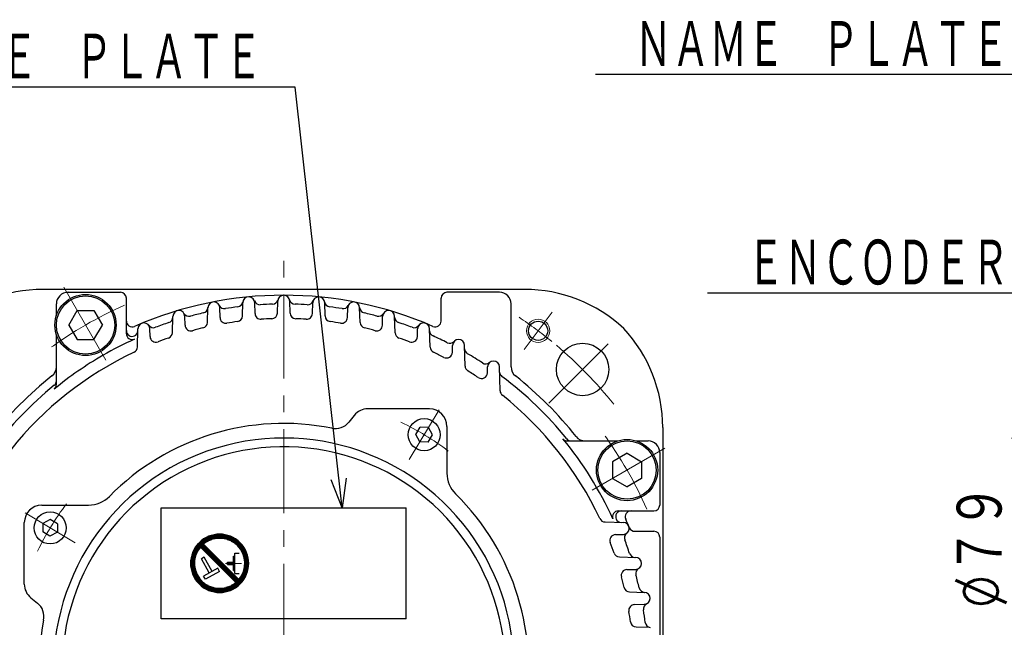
# Model space of a CAD drawing. Header units: millimetres. Extents: x 0 to 1071, y 0 to 742.
# Tile 70 of 130: x 105 to 274, y 495 to 599. Entities that reach past the tile are written whole.
import ezdxf

# ---------------------------------------------------------------- set-up
doc = ezdxf.new("R2010")
doc.units = ezdxf.units.MM
doc.header["$LTSCALE"] = 0.454724
doc.linetypes.add('CENTER', pattern=[50.8, 31.75, -6.35, 6.35, -6.35])
doc.layers.add('NoLayerName_001', color=7, linetype='Continuous')
doc.styles.get("Standard").update_dxf_attribs({"font": 'txt', "bigfont": 'extfont2'})
doc.dimstyles.get("Standard").update_dxf_attribs({"dimtxt": 2.5, "dimasz": 2.5, "dimexe": 1, "dimexo": 1, "dimtad": 1, "dimdec": 3, "dimzin": 0, "dimdsep": 46, "dimtxsty": 'Standard', "dimcen": 2.5, "dimadec": 3, "dimazin": 0, "dimtfac": 0.75, "dimtdec": 3, "dimtmove": 0, "dimatfit": 3, "dimfxl": 1, "dimarcsym": 0})

# ---------------------------------------------------------------- blocks, each defined once
blk = doc.blocks.new('_OPEN30')
at = {"color": 0, "linetype": 'ByBlock', "lineweight": -2}
for p, q in [((-1, 0.267949), (0, 0)), ((0, 0), (-1, -0.267949)), ((0, 0), (-1, 0))]:
    blk.add_line(p, q, dxfattribs=at)
blk = doc.blocks.new('*D127')
at = {"layer": 'Defpoints', "color": 0}
for p in [(303.45, 527), (277.33, 494.65), (277.33, 494.65)]:
    blk.add_point(p, dxfattribs=at)
at = {"layer": 'NoLayerName_001', "color": 0, "linetype": 'Continuous', "lineweight": 13}
for p, q in [((300.95, 527), (274.83, 527)), ((277.33, 523.25), (277.33, 494.65))]:
    blk.add_line(p, q, dxfattribs=at)
at = {"layer": 'NoLayerName_001', "color": 0, "lineweight": 13, "xscale": 3.75, "yscale": 3.75, "zscale": 3.75, "rotation": 90}
blk.add_blockref('_OPEN30', (277.33, 527), dxfattribs=at)
at = {"layer": 'NoLayerName_001', "color": 0, "lineweight": 13, "insert": (269.6, 508.38), "char_height": 8.75, "attachment_point": 5, "rotation": 90}
blk.add_mtext('\\W0.8000;%%c７９', dxfattribs=at)
blk = doc.blocks.new('_NONE')
blk = doc.blocks.new('*X111')
at = {"color": 7, "linetype": 'Continuous', "lineweight": 25}
for p, q in [((1.1, 6.76), (0.35, 6.76)), ((1.13, 6.83), (0.37, 6.83)), ((1.16, 6.9), (0.4, 6.9)), ((1.2, 6.97), (0.43, 6.97)), ((1.24, 7.03), (0.46, 7.03)), ((1.28, 7.1), (0.5, 7.1)), ((1.32, 7.17), (0.53, 7.17)), ((1.36, 7.24), (0.57, 7.24)), ((1.41, 7.31), (0.6, 7.31)), ((1.45, 7.38), (0.64, 7.38)), ((1.5, 7.45), (0.68, 7.45)), ((1.55, 7.52), (0.72, 7.52)), ((1.6, 7.59), (0.76, 7.59)), ((1.66, 7.66), (0.81, 7.66)), ((1.72, 7.72), (0.85, 7.72)), ((1.78, 7.79), (0.9, 7.79)), ((1.84, 7.86), (0.95, 7.86)), ((1.9, 7.93), (1, 7.93)), ((1.93, 8), (1.05, 8)), ((1.86, 8.07), (1.11, 8.07)), ((1.79, 8.14), (1.16, 8.14)), ((1.72, 8.21), (1.22, 8.21)), ((1.66, 8.28), (1.28, 8.28)), ((1.59, 8.34), (1.35, 8.34)), ((1.52, 8.41), (1.41, 8.41)), ((0.69, 5.1), (0, 5.1)), ((0.71, 5.31), (0.01, 5.31)), ((0.7, 5.24), (0.01, 5.24)), ((0.7, 5.17), (0.01, 5.17)), ((0.71, 5.38), (0.02, 5.38)), ((0.73, 5.52), (0.03, 5.52)), ((0.72, 5.45), (0.03, 5.45)), ((0.74, 5.59), (0.04, 5.59)), ((0.75, 5.66), (0.05, 5.66)), ((0.76, 5.72), (0.06, 5.72)), ((0.78, 5.79), (0.07, 5.79)), ((0.79, 5.86), (0.09, 5.86)), ((0.81, 5.93), (0.1, 5.93)), ((0.82, 6), (0.12, 6)), ((0.84, 6.07), (0.13, 6.07)), ((0.86, 6.14), (0.15, 6.14)), ((0.88, 6.21), (0.17, 6.21)), ((0.9, 6.28), (0.18, 6.28)), ((0.93, 6.34), (0.2, 6.34)), ((0.95, 6.41), (0.22, 6.41)), ((0.98, 6.48), (0.25, 6.48)), ((1.01, 6.55), (0.27, 6.55)), ((1.03, 6.62), (0.29, 6.62)), ((1.06, 6.69), (0.32, 6.69)), ((0.69, 5.03), (0, 5.03)), ((0.69, 4.97), (0, 4.97)), ((0.69, 4.9), (0, 4.9)), ((0.69, 4.83), (0, 4.83)), ((0.69, 4.76), (0, 4.76)), ((0.7, 4.69), (0.01, 4.69)), ((0.7, 4.62), (0.01, 4.62)), ((0.71, 4.55), (0.01, 4.55)), ((0.71, 4.48), (0.02, 4.48)), ((0.72, 4.41), (0.03, 4.41)), ((0.73, 4.34), (0.03, 4.34)), ((0.74, 4.28), (0.04, 4.28)), ((0.75, 4.21), (0.05, 4.21)), ((0.76, 4.14), (0.06, 4.14)), ((0.78, 4.07), (0.07, 4.07)), ((0.79, 4), (0.09, 4)), ((0.81, 3.93), (0.1, 3.93)), ((0.82, 3.86), (0.12, 3.86)), ((0.84, 3.79), (0.13, 3.79)), ((0.86, 3.72), (0.15, 3.72)), ((0.88, 3.66), (0.17, 3.66)), ((0.9, 3.59), (0.18, 3.59)), ((0.93, 3.52), (0.2, 3.52)), ((0.95, 3.45), (0.22, 3.45)), ((0.98, 3.38), (0.25, 3.38)), ((1.01, 3.31), (0.27, 3.31)), ((1.03, 3.24), (0.29, 3.24)), ((1.06, 3.17), (0.32, 3.17)), ((1.1, 3.1), (0.35, 3.1)), ((1.13, 3.03), (0.37, 3.03)), ((1.16, 2.97), (0.4, 2.97)), ((1.2, 2.9), (0.43, 2.9)), ((1.24, 2.83), (0.46, 2.83)), ((1.28, 2.76), (0.5, 2.76)), ((1.32, 2.69), (0.53, 2.69)), ((1.36, 2.62), (0.57, 2.62)), ((1.41, 2.55), (0.6, 2.55)), ((1.45, 2.48), (0.64, 2.48)), ((1.5, 2.41), (0.68, 2.41)), ((1.55, 2.34), (0.72, 2.34)), ((1.6, 2.28), (0.76, 2.28)), ((1.66, 2.21), (0.81, 2.21)), ((1.72, 2.14), (0.85, 2.14)), ((1.78, 2.07), (0.9, 2.07)), ((1.84, 2), (0.95, 2)), ((1.9, 1.93), (1, 1.93)), ((1.97, 1.86), (1.05, 1.86)), ((2.04, 1.79), (1.11, 1.79)), ((2.12, 1.72), (1.16, 1.72)), ((8.21, 1.72), (7.88, 1.72)), ((8.14, 1.79), (7.95, 1.79)), ((8.07, 1.86), (8.03, 1.86)), ((2.2, 1.66), (1.22, 1.66)), ((2.28, 1.59), (1.28, 1.59)), ((2.37, 1.52), (1.35, 1.52)), ((2.46, 1.45), (1.41, 1.45)), ((2.56, 1.38), (1.48, 1.38)), ((2.66, 1.31), (1.55, 1.31)), ((2.77, 1.24), (1.63, 1.24)), ((2.89, 1.17), (1.7, 1.17)), ((3.02, 1.1), (1.78, 1.1)), ((3.16, 1.03), (1.87, 1.03)), ((3.31, 0.97), (1.95, 0.97)), ((3.48, 0.9), (2.05, 0.9)), ((3.68, 0.83), (2.14, 0.83)), ((3.92, 0.76), (2.24, 0.76)), ((4.23, 0.69), (2.35, 0.69)), ((7.53, 0.62), (2.47, 0.62)), ((7.41, 0.55), (2.59, 0.55)), ((7.28, 0.48), (2.72, 0.48)), ((7.14, 0.41), (2.86, 0.41)), ((6.99, 0.34), (3.01, 0.34)), ((6.82, 0.28), (3.18, 0.28)), ((6.64, 0.21), (3.36, 0.21)), ((6.42, 0.14), (3.58, 0.14)), ((6.17, 0.07), (3.83, 0.07)), ((7.65, 0.69), (5.77, 0.69)), ((7.76, 0.76), (6.08, 0.76)), ((7.86, 0.83), (6.32, 0.83)), ((7.95, 0.9), (6.52, 0.9)), ((8.05, 0.97), (6.69, 0.97)), ((8.13, 1.03), (6.84, 1.03)), ((8.22, 1.1), (6.98, 1.1)), ((8.3, 1.17), (7.11, 1.17)), ((8.37, 1.24), (7.23, 1.24)), ((8.45, 1.31), (7.34, 1.31)), ((8.52, 1.38), (7.44, 1.38)), ((8.48, 1.45), (7.54, 1.45)), ((8.41, 1.52), (7.63, 1.52)), ((8.34, 1.59), (7.72, 1.59)), ((8.28, 1.66), (7.8, 1.66)), ((5.83, 0), (4.17, 0))]:
    blk.add_line(p, q, dxfattribs=at)
blk = doc.blocks.new('*X112')
at = {"color": 7, "linetype": 'Continuous', "lineweight": 25}
for p, q in [((0, 7.03), (1.08, 7.03)), ((0.04, 6.97), (0.98, 6.97)), ((0.07, 7.1), (1.18, 7.1)), ((0.11, 6.9), (0.89, 6.9)), ((0.14, 7.17), (1.29, 7.17)), ((0.17, 6.83), (0.8, 6.83)), ((0.22, 7.24), (1.41, 7.24)), ((0.24, 6.76), (0.72, 6.76)), ((0.3, 7.31), (1.54, 7.31)), ((0.39, 7.38), (1.68, 7.38)), ((0.47, 7.45), (1.83, 7.45)), ((0.57, 7.52), (2, 7.52)), ((0.66, 7.59), (2.2, 7.59)), ((0.76, 7.66), (2.44, 7.66)), ((0.87, 7.72), (2.75, 7.72)), ((0.99, 7.79), (6.05, 7.79)), ((1.11, 7.86), (5.93, 7.86)), ((1.24, 7.93), (5.8, 7.93)), ((1.38, 8), (5.66, 8)), ((1.53, 8.07), (5.51, 8.07)), ((1.69, 8.14), (5.34, 8.14)), ((1.88, 8.21), (5.16, 8.21)), ((2.1, 8.28), (4.94, 8.28)), ((2.35, 8.34), (4.69, 8.34)), ((2.69, 8.41), (4.35, 8.41)), ((4.29, 7.72), (6.17, 7.72)), ((4.6, 7.66), (6.27, 7.66)), ((4.84, 7.59), (6.38, 7.59)), ((5.04, 7.52), (6.47, 7.52)), ((5.21, 7.45), (6.56, 7.45)), ((5.36, 7.38), (6.65, 7.38)), ((5.5, 7.31), (6.74, 7.31)), ((5.63, 7.24), (6.82, 7.24)), ((5.75, 7.17), (6.89, 7.17)), ((5.86, 7.1), (6.97, 7.1)), ((5.96, 7.03), (7.04, 7.03)), ((6.06, 6.97), (7.11, 6.97)), ((6.15, 6.9), (7.17, 6.9)), ((6.24, 6.83), (7.24, 6.83)), ((6.32, 6.76), (7.3, 6.76)), ((0.31, 6.69), (0.64, 6.69)), ((0.38, 6.62), (0.56, 6.62)), ((0.45, 6.55), (0.49, 6.55)), ((6.4, 6.69), (7.36, 6.69)), ((6.47, 6.62), (7.41, 6.62)), ((6.55, 6.55), (7.47, 6.55)), ((6.61, 6.48), (7.52, 6.48)), ((6.68, 6.41), (7.57, 6.41)), ((6.74, 6.34), (7.62, 6.34)), ((6.8, 6.28), (7.67, 6.28)), ((6.86, 6.21), (7.71, 6.21)), ((6.91, 6.14), (7.76, 6.14)), ((6.97, 6.07), (7.8, 6.07)), ((7.02, 6), (7.84, 6)), ((7.07, 5.93), (7.88, 5.93)), ((7.11, 5.86), (7.92, 5.86)), ((7.16, 5.79), (7.95, 5.79)), ((7.2, 5.72), (7.99, 5.72)), ((7.24, 5.66), (8.02, 5.66)), ((7.28, 5.59), (8.06, 5.59)), ((7.32, 5.52), (8.09, 5.52)), ((7.36, 5.45), (8.12, 5.45)), ((7.39, 5.38), (8.15, 5.38)), ((7.42, 5.31), (8.17, 5.31)), ((7.45, 5.24), (8.2, 5.24)), ((7.48, 5.17), (8.23, 5.17)), ((7.51, 5.1), (8.25, 5.1)), ((7.54, 5.03), (8.27, 5.03)), ((7.57, 4.97), (8.29, 4.97)), ((7.59, 4.9), (8.32, 4.9)), ((7.61, 4.83), (8.34, 4.83)), ((7.64, 4.76), (8.35, 4.76)), ((7.66, 4.69), (8.37, 4.69)), ((7.68, 4.62), (8.39, 4.62)), ((7.69, 4.55), (8.4, 4.55)), ((7.71, 4.48), (8.42, 4.48)), ((7.73, 4.41), (8.43, 4.41)), ((7.74, 4.34), (8.44, 4.34)), ((7.76, 4.28), (8.46, 4.28)), ((7.77, 4.21), (8.47, 4.21)), ((7.78, 4.14), (8.48, 4.14)), ((7.79, 4.07), (8.48, 4.07)), ((7.8, 4), (8.49, 4)), ((7.81, 3.93), (8.5, 3.93)), ((7.81, 3.86), (8.5, 3.86)), ((7.82, 3.79), (8.51, 3.79)), ((7.82, 3.72), (8.51, 3.72)), ((7.83, 3.66), (8.52, 3.66)), ((7.83, 3.59), (8.52, 3.59)), ((7.83, 3.52), (8.52, 3.52)), ((7.83, 3.45), (8.52, 3.45)), ((7.83, 3.38), (8.52, 3.38)), ((7.45, 1.72), (8.2, 1.72)), ((7.48, 1.79), (8.23, 1.79)), ((7.51, 1.86), (8.25, 1.86)), ((7.54, 1.93), (8.27, 1.93)), ((7.57, 2), (8.29, 2)), ((7.59, 2.07), (8.32, 2.07)), ((7.61, 2.14), (8.34, 2.14)), ((7.64, 2.21), (8.35, 2.21)), ((7.66, 2.28), (8.37, 2.28)), ((7.68, 2.34), (8.39, 2.34)), ((7.69, 2.41), (8.4, 2.41)), ((7.71, 2.48), (8.42, 2.48)), ((7.73, 2.55), (8.43, 2.55)), ((7.74, 2.62), (8.44, 2.62)), ((7.76, 2.69), (8.46, 2.69)), ((7.77, 2.76), (8.47, 2.76)), ((7.78, 2.83), (8.48, 2.83)), ((7.79, 2.9), (8.48, 2.9)), ((7.8, 2.97), (8.49, 2.97)), ((7.81, 3.1), (8.5, 3.1)), ((7.81, 3.03), (8.5, 3.03)), ((7.82, 3.24), (8.51, 3.24)), ((7.82, 3.17), (8.51, 3.17)), ((7.83, 3.31), (8.52, 3.31)), ((6.59, 0.41), (7.47, 0.41)), ((6.61, 0.48), (7.52, 0.48)), ((6.66, 0.34), (7.41, 0.34)), ((6.68, 0.55), (7.57, 0.55)), ((6.73, 0.28), (7.36, 0.28)), ((6.74, 0.62), (7.62, 0.62)), ((6.8, 0.69), (7.67, 0.69)), ((6.8, 0.21), (7.3, 0.21)), ((6.86, 0.76), (7.71, 0.76)), ((6.86, 0.14), (7.24, 0.14)), ((6.91, 0.83), (7.76, 0.83)), ((6.93, 0.07), (7.17, 0.07)), ((6.97, 0.9), (7.8, 0.9)), ((7.02, 0.97), (7.84, 0.97)), ((7.07, 1.03), (7.88, 1.03)), ((7.11, 1.1), (7.92, 1.1)), ((7.16, 1.17), (7.95, 1.17)), ((7.2, 1.24), (7.99, 1.24)), ((7.24, 1.31), (8.02, 1.31)), ((7.28, 1.38), (8.06, 1.38)), ((7.32, 1.45), (8.09, 1.45)), ((7.36, 1.52), (8.12, 1.52)), ((7.39, 1.59), (8.15, 1.59)), ((7.42, 1.66), (8.17, 1.66)), ((7, 0), (7.11, 0))]:
    blk.add_line(p, q, dxfattribs=at)
blk = doc.blocks.new('*X113')
at = {"color": 7, "linetype": 'Continuous', "lineweight": 25}
for p, q in [((0.96, 6.07), (0, 6.07)), ((0.89, 6.14), (0.06, 6.14)), ((1.03, 6), (0.06, 6)), ((0.82, 6.21), (0.12, 6.21)), ((1.1, 5.93), (0.12, 5.93)), ((0.75, 6.28), (0.19, 6.28)), ((1.17, 5.86), (0.19, 5.86)), ((0.69, 6.34), (0.26, 6.34)), ((1.24, 5.79), (0.26, 5.79)), ((0.62, 6.41), (0.33, 6.41)), ((1.31, 5.72), (0.33, 5.72)), ((1.38, 5.66), (0.4, 5.66)), ((0.55, 6.48), (0.41, 6.48)), ((1.44, 5.59), (0.47, 5.59)), ((1.51, 5.52), (0.54, 5.52)), ((1.58, 5.45), (0.61, 5.45)), ((1.65, 5.38), (0.68, 5.38)), ((1.72, 5.31), (0.75, 5.31)), ((1.79, 5.24), (0.81, 5.24)), ((1.86, 5.17), (0.88, 5.17)), ((1.93, 5.1), (0.95, 5.1)), ((2, 5.03), (1.02, 5.03)), ((2.07, 4.97), (1.09, 4.97)), ((2.13, 4.9), (1.16, 4.9)), ((2.2, 4.83), (1.23, 4.83)), ((2.27, 4.76), (1.3, 4.76)), ((2.34, 4.69), (1.37, 4.69)), ((2.41, 4.62), (1.43, 4.62)), ((2.48, 4.55), (1.5, 4.55)), ((2.55, 4.48), (1.57, 4.48)), ((2.62, 4.41), (1.64, 4.41)), ((2.69, 4.34), (1.71, 4.34)), ((2.75, 4.28), (1.78, 4.28)), ((2.82, 4.21), (1.85, 4.21)), ((2.89, 4.14), (1.92, 4.14)), ((2.96, 4.07), (1.99, 4.07)), ((3.03, 4), (2.06, 4)), ((3.1, 3.93), (2.12, 3.93)), ((3.17, 3.86), (2.19, 3.86)), ((3.24, 3.79), (2.26, 3.79)), ((3.31, 3.72), (2.33, 3.72)), ((3.38, 3.66), (2.4, 3.66)), ((3.44, 3.59), (2.47, 3.59)), ((3.51, 3.52), (2.54, 3.52)), ((3.58, 3.45), (2.61, 3.45)), ((3.65, 3.38), (2.68, 3.38)), ((3.72, 3.31), (2.75, 3.31)), ((3.79, 3.24), (2.81, 3.24)), ((3.86, 3.17), (2.88, 3.17)), ((3.93, 3.1), (2.95, 3.1)), ((4, 3.03), (3.02, 3.03)), ((4.07, 2.97), (3.09, 2.97)), ((4.13, 2.9), (3.16, 2.9)), ((4.2, 2.83), (3.23, 2.83)), ((4.27, 2.76), (3.3, 2.76)), ((4.34, 2.69), (3.37, 2.69)), ((4.41, 2.62), (3.43, 2.62)), ((4.48, 2.55), (3.5, 2.55)), ((4.55, 2.48), (3.57, 2.48)), ((4.62, 2.41), (3.64, 2.41)), ((4.69, 2.34), (3.71, 2.34)), ((4.75, 2.28), (3.78, 2.28)), ((4.82, 2.21), (3.85, 2.21)), ((4.89, 2.14), (3.92, 2.14)), ((4.96, 2.07), (3.99, 2.07)), ((5.03, 2), (4.06, 2)), ((5.1, 1.93), (4.12, 1.93)), ((5.17, 1.86), (4.19, 1.86)), ((5.24, 1.79), (4.26, 1.79)), ((5.31, 1.72), (4.33, 1.72)), ((5.38, 1.66), (4.4, 1.66)), ((5.44, 1.59), (4.47, 1.59)), ((5.51, 1.52), (4.54, 1.52)), ((5.58, 1.45), (4.61, 1.45)), ((5.65, 1.38), (4.68, 1.38)), ((5.72, 1.31), (4.75, 1.31)), ((5.79, 1.24), (4.81, 1.24)), ((5.86, 1.17), (4.88, 1.17)), ((5.93, 1.1), (4.95, 1.1)), ((6, 1.03), (5.02, 1.03)), ((6.07, 0.97), (5.09, 0.97)), ((6.13, 0.9), (5.16, 0.9)), ((6.2, 0.83), (5.23, 0.83)), ((6.27, 0.76), (5.3, 0.76)), ((6.34, 0.69), (5.37, 0.69)), ((6.41, 0.62), (5.43, 0.62)), ((6.48, 0.55), (5.5, 0.55)), ((6.55, 0.48), (5.57, 0.48)), ((6.49, 0.41), (5.64, 0.41)), ((6.43, 0.34), (5.71, 0.34)), ((6.36, 0.28), (5.78, 0.28)), ((6.29, 0.21), (5.85, 0.21)), ((6.22, 0.14), (5.92, 0.14)), ((6.15, 0.07), (5.99, 0.07)), ((6.07, 0), (6.06, 0))]:
    blk.add_line(p, q, dxfattribs=at)
blk = doc.blocks.new('JZB_0009')
at = {"layer": 'NoLayerName_001', "color": 7, "linetype": 'Continuous', "lineweight": 25}
for p, q in [((7.79, 1.72), (1.72, 7.79)), ((8.28, 2.21), (2.21, 8.28)), ((2.36, 6.03), (1.88, 5.77)), ((3.22, 3.36), (1.88, 5.77)), ((3.7, 3.62), (2.36, 6.03)), ((6.35, 5.21), (7.39, 5.21)), ((6.35, 4.79), (6.35, 5.21)), ((7.39, 3.76), (7.39, 6.24)), ((7.39, 6.24), (7.59, 6.24)), ((7.59, 6.72), (8.38, 6.72)), ((7.59, 3.28), (7.59, 6.72)), ((4.67, 4.16), (2.26, 2.82)), ((4.97, 3.62), (2.56, 2.28)), ((4.97, 3.62), (4.67, 4.16)), ((6.35, 4.79), (7.39, 4.79)), ((7.39, 3.76), (7.59, 3.76)), ((2.56, 2.28), (2.26, 2.82)), ((7.59, 3.28), (8.38, 3.28))]:
    blk.add_line(p, q, dxfattribs=at)
at = {"layer": 'NoLayerName_001', "color": 4, "linetype": 'CENTER', "lineweight": 13}
blk.add_line((6.01, 5), (8.78, 5), dxfattribs=at)
at = {"layer": 'NoLayerName_001', "color": 7, "linetype": 'Continuous', "lineweight": 25}
for radius, start, end in [(5, 135, 315), (5, 315, 135), (4.31, 319.5886, 130.4114), (4.31, 139.5886, 319.5886)]:
    blk.add_arc((5, 5), radius, start, end, dxfattribs=at)
for name, p in [('*X111', (0, 0.07)), ('*X112', (1.48, 1.52)), ('*X113', (1.73, 1.72))]:
    blk.add_blockref(name, p)

msp = doc.modelspace()

# ---------------------------------------------------------------- linework, layer by layer
at = {"layer": 'NoLayerName_001', "color": 4, "linetype": 'CENTER', "lineweight": 13}
for p, q in [((150, 490.999939), (150, 557.482824)), ((112.249997, 552.884916), (119.749997, 539.894535)), ((191.224329, 542.206457), (196.038849, 548.595541)), ((195.464895, 532.964819), (206.778603, 544.278528)), ((171.50284, 523.286735), (176.65322, 531.858408)), ((215.384916, 525.250003), (202.394535, 517.750003)), ((114.213265, 509.00284), (105.641592, 514.15322))]:
    msp.add_line(p, q, dxfattribs=at)
at = {"layer": 'NoLayerName_001', "color": 7, "linetype": 'Continuous', "lineweight": 25}
for p, q in [((191.307, 552.499924), (108.694, 552.499924)), ((112.760904, 551.999924), (122, 551.999924)), ((123, 544.884591), (123, 550.999924)), ((177, 547.073408), (177, 550.999924)), ((187, 551.999924), (178, 551.999924)), ((111, 547.990441), (111, 549.999924)), ((136.912516, 546.824842), (136.978563, 549.34707)), ((139.075588, 547.660949), (139.031435, 549.34707)), ((142.916726, 547.935853), (142.976384, 550.21411)), ((145.077428, 548.347475), (145.028548, 550.21411)), ((148.920033, 548.438288), (148.974033, 550.500472)), ((151.079967, 548.438288), (151.025967, 550.500472)), ((154.922572, 548.347475), (154.971452, 550.21411)), ((157.083274, 547.935853), (157.023616, 550.21411)), ((160.924412, 547.660949), (160.968565, 549.34707)), ((163.087484, 546.824842), (163.021437, 549.34707)), ((189, 539.220327), (189, 549.999924)), ((113.113246, 546.389726), (114.556621, 548.889726)), ((114.556621, 548.889726), (117.443373, 548.889726)), ((117.443373, 548.889726), (118.886748, 546.389726)), ((130.907174, 545.069686), (130.980616, 547.874339)), ((133.074439, 546.358088), (133.034735, 547.874339)), ((166.925561, 546.358088), (166.965265, 547.874339)), ((169.092826, 545.069686), (169.019384, 547.874339)), ((113.113246, 546.389726), (114.556622, 543.889726)), ((117.443373, 543.889726), (118.886748, 546.389726)), ((124.900316, 542.60835), (124.982583, 545.749996)), ((127.07404, 544.396829), (127.038606, 545.749996)), ((172.92596, 544.396829), (172.961394, 545.749996)), ((175.099684, 542.60835), (175.017417, 545.749996)), ((111, 536.172299), (111, 544.78886)), ((114.556622, 543.889726), (117.443373, 543.889726)), ((178.925464, 541.706112), (178.956704, 542.89913)), ((181.108712, 539.339465), (181.015499, 542.89913)), ((184.923768, 538.170441), (184.950772, 539.201702)), ((187.12112, 535.095238), (187.013588, 539.201702)), ((162.09947, 530.886916), (161.168894, 529.736773)), ((174.999993, 531.999924), (164.431693, 531.999924)), ((172.634874, 527.597762), (173.378268, 528.834976)), ((174.821423, 528.809786), (173.378268, 528.834976)), ((175.521186, 527.547381), (174.821423, 528.809786)), ((177.999993, 528.999924), (177.999993, 520.966332)), ((215, 528.805924), (215, 446.192924)), ((173.334637, 526.335357), (172.634874, 527.597762)), ((174.777792, 526.310166), (175.521186, 527.547381)), ((174.777792, 526.310166), (173.334637, 526.335357)), ((198.672374, 526.499924), (207.288935, 526.499924)), ((210.490516, 526.499924), (212.5, 526.499924)), ((208.889726, 524.386754), (206.389726, 522.943378)), ((208.889726, 524.386754), (211.389726, 522.943379)), ((214.5, 524.499924), (214.5, 515.499924)), ((206.389726, 522.943378), (206.389726, 520.056627)), ((211.389726, 522.943379), (211.389726, 520.056627)), ((206.389726, 520.056627), (208.889726, 518.613252)), ((211.389726, 520.056627), (208.889726, 518.613252)), ((108.5, 515.499917), (116.533592, 515.499917)), ((129, 495.999924), (129, 514.999924)), ((129, 514.999924), (171, 514.999924)), ((171, 495.999924), (171, 514.999924)), ((207.384667, 514.499924), (213.5, 514.499924)), ((105.5, 501.931617), (105.5, 512.499917)), ((108.690214, 512.321423), (108.665024, 510.878268)), ((109.952619, 513.021186), (108.690214, 512.321423)), ((111.189834, 512.277792), (109.952619, 513.021186)), ((111.189834, 512.277792), (111.164643, 510.834637)), ((205.108426, 512.599608), (208.250071, 512.517341)), ((109.902238, 510.134874), (108.665024, 510.878268)), ((111.164643, 510.834637), (109.902238, 510.134874)), ((206.896905, 510.425885), (208.250071, 510.461319)), ((210.205897, 510.999924), (213.5, 510.999924)), ((214.5, 509.999924), (214.5, 464.999924)), ((207.569761, 506.59275), (210.374415, 506.519308)), ((208.858164, 504.425485), (210.374415, 504.465189)), ((209.324918, 500.587408), (211.847145, 500.521361)), ((106.613009, 499.599394), (107.763151, 498.668819)), ((210.161025, 498.424337), (211.847145, 498.468489)), ((171, 495.999924), (129, 495.999924)), ((210.435929, 494.583198), (212.714185, 494.52354))]:
    msp.add_line(p, q, dxfattribs=at)
for centre, radius in [((115.999997, 546.389726), 5.25), ((115.999997, 546.389726), 5), ((193.631589, 545.400999), 1.65), ((201.265, 538.764924), 4.5), ((174.07803, 527.572571), 2.75), ((208.889726, 521.500003), 5.25), ((208.889726, 521.500003), 5), ((109.927429, 511.57803), 2.75)]:
    msp.add_circle(centre, radius, dxfattribs=at)
at = {"layer": 'NoLayerName_001', "color": 4, "linetype": 'Continuous', "lineweight": 13}
msp.add_circle((193.631589, 545.400999), 2, dxfattribs=at)
at = {"layer": 'NoLayerName_001', "color": 7, "linetype": 'Continuous', "lineweight": 25}
for centre, radius, start, end in [((108.694, 527.499924), 25, 90, 132.882), ((191.307, 527.499924), 25, 47.118, 90), ((113, 549.999924), 2, 90, 180), ((122, 550.999924), 1, 0, 90), ((150, 487.499924), 64, 66.42182152, 113.57817848), ((144.002466, 550.187241), 1.026434, 0, 178.5), ((148.035303, 550.969523), 1, 271.77302047, 345.83364123), ((150, 550.473606), 1.026319, 1.5, 178.5), ((151.964697, 550.969523), 1, 194.16635877, 268.22697953), ((155.997534, 550.187241), 1.026434, 1.5, 178.5), ((178, 550.999924), 1, 90, 180), ((187, 549.999924), 2, 0, 90), ((135.981363, 549.433177), 1, 282.75402398, 356.80431618), ((138.004999, 549.320191), 1.026788, 0, 178.5), ((139.839538, 550.18178), 1, 205.15702607, 279.20731827), ((150, 487.499924), 62.5, 97.23817268, 99.20731827), ((141.999369, 550.493892), 1, 277.23817268, 351.29626252), ((145.911081, 550.86814), 1, 199.63387902, 273.69196886), ((150, 487.499924), 62.5, 91.77302047, 93.69196886), ((150, 487.499924), 62.5, 86.30803114, 88.22697953), ((154.088919, 550.86814), 1, 266.30803114, 340.36612098), ((158.000631, 550.493892), 1, 188.70373748, 262.76182732), ((150, 487.499924), 62.5, 80.79268173, 82.76182732), ((160.160462, 550.18178), 1, 260.79268173, 334.84297393), ((161.995001, 549.320191), 1.026788, 1.5, 178.5), ((164.018637, 549.433177), 1, 183.19568382, 257.24597602), ((129.977294, 547.760535), 1, 288.38002506, 358.5), ((132.007676, 547.847444), 1.027411, 1.5, 178.5), ((133.749298, 548.885303), 1, 210.79133817, 284.82790311), ((150, 487.499924), 62.5, 102.75402398, 104.82790311), ((140.075245, 547.687126), 1, 181.5, 279.36370114), ((141.917069, 547.96203), 1, 277.61449051, 358.5), ((146.077085, 548.373652), 1, 181.5, 273.68724101), ((150, 487.499924), 60, 91.95371806, 93.68724101), ((147.920375, 548.464465), 1, 271.95371806, 358.5), ((152.079625, 548.464465), 1, 181.5, 268.04628194), ((150, 487.499924), 60, 86.31275899, 88.04628194), ((153.922915, 548.373652), 1, 266.31275899, 358.5), ((158.082931, 547.96203), 1, 181.5, 262.38550949), ((159.924755, 547.687126), 1, 260.63629886, 358.5), ((150, 487.499924), 62.5, 75.17209689, 77.24597602), ((166.250702, 548.885303), 1, 255.17209689, 329.20866183), ((167.992324, 547.847444), 1.027411, 1.5, 178.5), ((170.022706, 547.760535), 1, 181.5, 251.61997494), ((124, 547.073408), 1, 180, 293.57817848), ((126.010594, 545.723076), 1.028364, 1.5, 178.5), ((127.638941, 546.932517), 1, 216.6028071, 290.61842593), ((150, 487.499924), 62.5, 108.38002506, 110.61842593), ((134.074097, 546.384265), 1, 181.5, 285.13417778), ((150, 487.499924), 60, 103.35222756, 105.13417778), ((135.912859, 546.851019), 1, 283.35222756, 358.5), ((150, 487.499924), 60, 97.61449051, 99.36370114), ((150, 487.499924), 60, 80.63629886, 82.38550949), ((164.087141, 546.851019), 1, 181.5, 256.64777244), ((150, 487.499924), 60, 74.86582222, 76.64777244), ((165.925903, 546.384265), 1, 254.86582222, 358.5), ((150, 487.499924), 62.5, 69.38157407, 71.61997494), ((172.361059, 546.932517), 1, 249.38157407, 323.3971929), ((173.989406, 545.723076), 1.028364, 1.5, 178.5), ((176, 547.073408), 1, 246.42182152, 0), ((190, 528.805924), 25, 0, 42.882), ((150, 487.499924), 62, 114.41530803, 120.00000312), ((124, 545.433076), 1, 180, 294.17021517), ((124, 544.884591), 1, 180, 293.10799769), ((123.959093, 544.86604), 1, 294.41530803, 295.6817683), ((123.973631, 545.421234), 1, 294.19629628, 358.5), ((128.073697, 544.423006), 1, 181.5, 291.0662745), ((150, 487.499924), 60, 109.23145017, 111.0662745), ((129.907517, 545.095863), 1, 289.23145017, 358.5), ((170.092483, 545.095863), 1, 181.5, 250.76854983), ((150, 487.499924), 60, 68.9337255, 70.76854983), ((171.926303, 544.423006), 1, 248.9337255, 358.5), ((176.026369, 545.421234), 1, 181.5, 245.80370372), ((150, 487.499924), 62.5, 63.33828331, 65.80370372), ((179.986101, 542.872175), 1.02975, 1.5, 178.5), ((123.900659, 542.634527), 1, 295.33170322, 358.5), ((176.099341, 542.634527), 1, 181.5, 244.66829678), ((178.493845, 544.248059), 1, 243.33828331, 317.32344056), ((182.030758, 542.329483), 1, 181.5, 239.70704975), ((150, 487.499924), 60, 115.33170322, 141.32289369), ((150, 487.499924), 62, 120.00000312, 129.41409836), ((150, 487.499924), 60, 62.7547567, 64.66829678), ((177.925807, 541.732289), 1, 242.7547567, 358.5), ((150, 487.499924), 62.5, 56.92660406, 59.70704975), ((109, 539.220327), 2, 308.40470411, 0), ((182.108369, 539.365642), 1, 181.5, 238.23970523), ((184.652771, 540.711159), 1, 236.92660406, 310.8676295), ((185.98218, 539.174694), 1.031762, 1.5, 178.5), ((191, 539.220327), 2, 180, 231.59529589), ((150, 487.499924), 64, 128.40470411, 141.59529589), ((150, 487.499924), 60, 56.21121453, 58.23970523), ((183.92411, 538.196618), 1, 236.21121453, 358.5), ((188.036295, 538.347641), 1, 181.5, 233.20191926), ((150, 487.499924), 62.5, 39.04431347, 53.20191926), ((150, 487.499924), 64, 38.40470411, 51.59529589), ((150, 487.499924), 62.5, 129.04431347, 143.20191926), ((110, 536.817771), 1, 309.04431347, 0), ((110, 536.172299), 1, 309.41409836, 0), ((188.120777, 535.121415), 1, 181.5, 231.32289369), ((150, 487.499924), 60, 25.33170322, 51.32289369), ((164.431693, 528.999924), 3, 90, 141.02383231), ((174.999993, 528.999924), 3, 0, 90), ((150, 487.499924), 42, 78.67520608, 135.40205528), ((158.836671, 531.623764), 3, 258.67520608, 321.02383231), ((150, 487.499924), 39.5, 318.33013428, 270.72460755), ((201.720402, 528.499924), 2, 218.40470411, 270), ((150, 487.499924), 38, 319.68509083, 271.43254374), ((150, 487.499924), 62, 24.41530803, 39.41409836), ((198.672374, 527.499924), 1, 219.41409836, 270), ((199.317847, 527.499924), 1, 219.04431347, 270), ((212.5, 524.499924), 2, 0, 90), ((182.999993, 520.966332), 5, 180, 225.40205528), ((116.533592, 520.499917), 5, 270, 315.40205528), ((150, 487.499924), 42, 348.67520608, 45.40205528), ((108.5, 512.499917), 3, 90, 180), ((213.5, 515.499924), 1, 270, 360), ((207.384667, 513.499924), 1, 90, 203.10799769), ((207.933151, 513.499924), 1, 90, 204.17021517), ((209.573484, 513.499924), 1, 90, 203.57817848), ((205.134603, 513.599265), 1, 205.33170322, 268.5), ((207.92131, 513.526293), 1, 204.19629628, 268.5), ((208.223152, 511.48933), 1.028364, 271.5, 88.5), ((150, 487.499924), 64, 22.1432207, 23.57817848), ((206.923082, 509.426227), 1, 91.5, 201.0662745), ((209.432592, 509.860983), 1, 126.6028071, 200.61842593), ((210.205897, 511.999924), 1, 202.1432207, 270), ((213.5, 509.999924), 1, 0, 90), ((150, 487.499924), 60, 19.23145017, 21.0662745), ((150, 487.499924), 62.5, 18.38002506, 20.61842593), ((207.595938, 507.592408), 1, 199.23145017, 268.5), ((210.260611, 507.522631), 1, 198.38002506, 268.5), ((210.34752, 505.492249), 1.027411, 271.5, 88.5), ((208.884341, 503.425828), 1, 91.5, 195.13417778), ((211.385378, 503.750627), 1, 120.79133817, 194.82790311), ((150, 487.499924), 62.5, 12.75402398, 14.82790311), ((108.5, 501.931617), 3, 180, 231.02383231), ((150, 487.499924), 60, 13.35222756, 15.13417778), ((209.351095, 501.587065), 1, 193.35222756, 268.5), ((211.933253, 501.518561), 1, 192.75402398, 266.80431618), ((211.820267, 499.494925), 1.026788, 270, 88.5), ((105.87616, 496.336596), 3, 348.67520608, 51.02383231), ((210.187202, 497.424679), 1, 91.5, 189.36370114), ((212.681856, 497.660386), 1, 115.15702607, 189.20731827), ((150, 487.499924), 60, 7.61449051, 9.36370114), ((150, 487.499924), 62.5, 7.23817268, 9.20731827), ((150, 487.499924), 42, 168.67520608, 225.40205528), ((210.462106, 495.582856), 1, 187.61449051, 268.5), ((212.993967, 495.500556), 1, 187.23817268, 261.29626252)]:
    msp.add_arc(centre, radius, start, end, dxfattribs=at)
at = {"layer": 'NoLayerName_001', "color": 4, "linetype": 'CENTER', "lineweight": 13}
for centre, radius, start, end in [((150, 487.5), 68, 113.67740793, 126.32259778), ((150, 487.499924), 72.5, 50.62897098, 56.16154753), ((150, 487.499924), 72.5, 38.66765521, 49.83845247), ((150, 487.5), 46.75, 52.86918475, 64.54148829), ((150, 487.5), 68, 23.67740793, 36.32259778), ((150, 487.5), 46.75, 142.86918475, 154.54148829)]:
    msp.add_arc(centre, radius, start, end, dxfattribs=at)

# ---------------------------------------------------------------- block references
at = {"layer": 'NoLayerName_001'}
msp.add_blockref('JZB_0009', (134, 500.499939), dxfattribs=at)

# ---------------------------------------------------------------- texts
at = {"layer": 'NoLayerName_001', "color": 3, "linetype": 'Continuous', "lineweight": 13, "char_height": 8.75, "attachment_point": 9, "line_spacing_factor": 0.6}
for s, insert in [('\\A1;\\W0.6667;ＮＡＭＥ\u3000ＰＬＡＴＥ', (274.375, 590)), ('\\A1;\\W0.6667;ＮＡＭＥ\u3000ＰＬＡＴＥ', (146.320787, 587.84418)), ('\\A1;\\W0.6667;ＥＮＣＯＤＥＲ', (274.375, 552.5))]:
    msp.add_mtext(s, dxfattribs=dict(at, insert=insert))

# ---------------------------------------------------------------- dimensions: what is measured, and where the dimension line sits
at = {"layer": 'NoLayerName_001', "color": 3, "linetype": 'Continuous', "lineweight": 13}
dim = msp.add_linear_dim(base=(277.332219, 494.651135), p1=(303.45047, 527), p2=(277.332219, 494.651135), angle=270, text='\\W0.8000;%%c７９', dimstyle='Standard', override={"dimtxt": 8.75, "dimasz": 3.75, "dimexe": 2.5, "dimexo": 2.5, "dimgap": 2.5, "dimzin": 8, "dimpost": '%%c<>', "dimblk1": 'OPEN30', "dimblk2": 'NONE', "dimsah": 1, "dimse2": 1, "dimclrd": 0, "dimclre": 0, "dimclrt": 0, "dimtp": 0, "dimtm": 0, "dimatfit": 2, "dimlwd": 13, "dimlwe": 13}, dxfattribs=at)
dim.commit()
dim.dimension.update_dxf_attribs({"geometry": '*D127', "text_midpoint": (277.332219, 508.375001), "dimtype": 160})

# ---------------------------------------------------------------- leaders
at = {"layer": 'NoLayerName_001', "color": 3, "linetype": 'Continuous', "lineweight": 13, "annotation_type": 0, "has_hookline": 1, "hookline_direction": 1}
for points, text_width in [([(384.179761, 502.5), (280, 589.375), (275, 589.375)], 70.913545), ([(160, 514.999924), (151.945787, 587.21918), (146.945787, 587.21918)], 70.913545), ([(297.143831, 526.147479), (280, 551.875), (275, 551.875)], 51.662583)]:
    msp.add_leader(points, dimstyle='Standard', override={"dimtxt": 8.75, "dimasz": 5, "dimldrblk": 'OPEN30'}, dxfattribs=dict(at, text_width=text_width))

doc.saveas('drawing.dxf')
